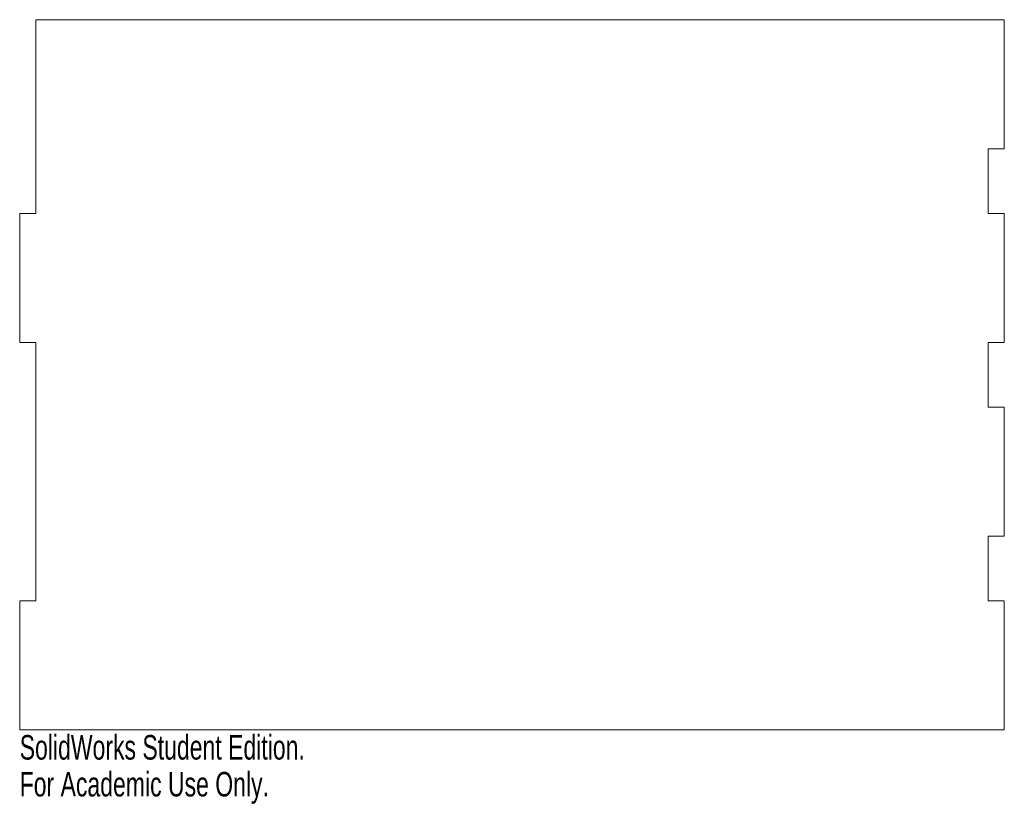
# Model space of a CAD drawing. Header units: inches. Extents: x -0.12 to 7.5, y -6.08 to 0.
import ezdxf

# ---------------------------------------------------------------- set-up
doc = ezdxf.new("R2010")
doc.units = ezdxf.units.IN
doc.header["$MEASUREMENT"] = 0
doc.styles.add('SLDTEXTSTYLE0', font='TXT', dxfattribs={"width": 0.7})

msp = doc.modelspace()

# ---------------------------------------------------------------- linework, layer by layer
at = {"color": 7, "linetype": 'Continuous', "lineweight": 15}
for p, q in [((7.5, 0), (0, 0)), ((0, 0), (0, -1.5)), ((7.5, -1), (7.5, 0)), ((7.375, -1), (7.5, -1)), ((7.375, -1.5), (7.375, -1)), ((-0.125, -1.5), (-0.125, -2.5)), ((0, -1.5), (-0.125, -1.5)), ((7.5, -1.5), (7.375, -1.5)), ((7.5, -2.5), (7.5, -1.5)), ((-0.125, -2.5), (0, -2.5)), ((0, -2.5), (0, -4.5)), ((7.375, -2.5), (7.5, -2.5)), ((7.375, -3), (7.375, -2.5)), ((7.5, -3), (7.375, -3)), ((7.5, -4), (7.5, -3)), ((7.375, -4), (7.5, -4)), ((7.375, -4.5), (7.375, -4)), ((0, -4.5), (-0.125, -4.5)), ((-0.125, -4.5), (-0.125, -5.5)), ((7.5, -4.5), (7.375, -4.5)), ((7.5, -5.5), (7.5, -4.5)), ((-0.125, -5.5), (7.5, -5.5))]:
    msp.add_line(p, q, dxfattribs=at)

# ---------------------------------------------------------------- texts
at = {"color": 7, "linetype": 'Continuous', "char_height": 0.1903, "attachment_point": 1, "style": 'SLDTEXTSTYLE0'}
for s, insert in [('SolidWorks Student Edition.', (-0.125, -5.5401)), ('For Academic Use Only.', (-0.125, -5.8256))]:
    msp.add_mtext(s, dxfattribs=dict(at, insert=insert))

doc.saveas('drawing.dxf')
